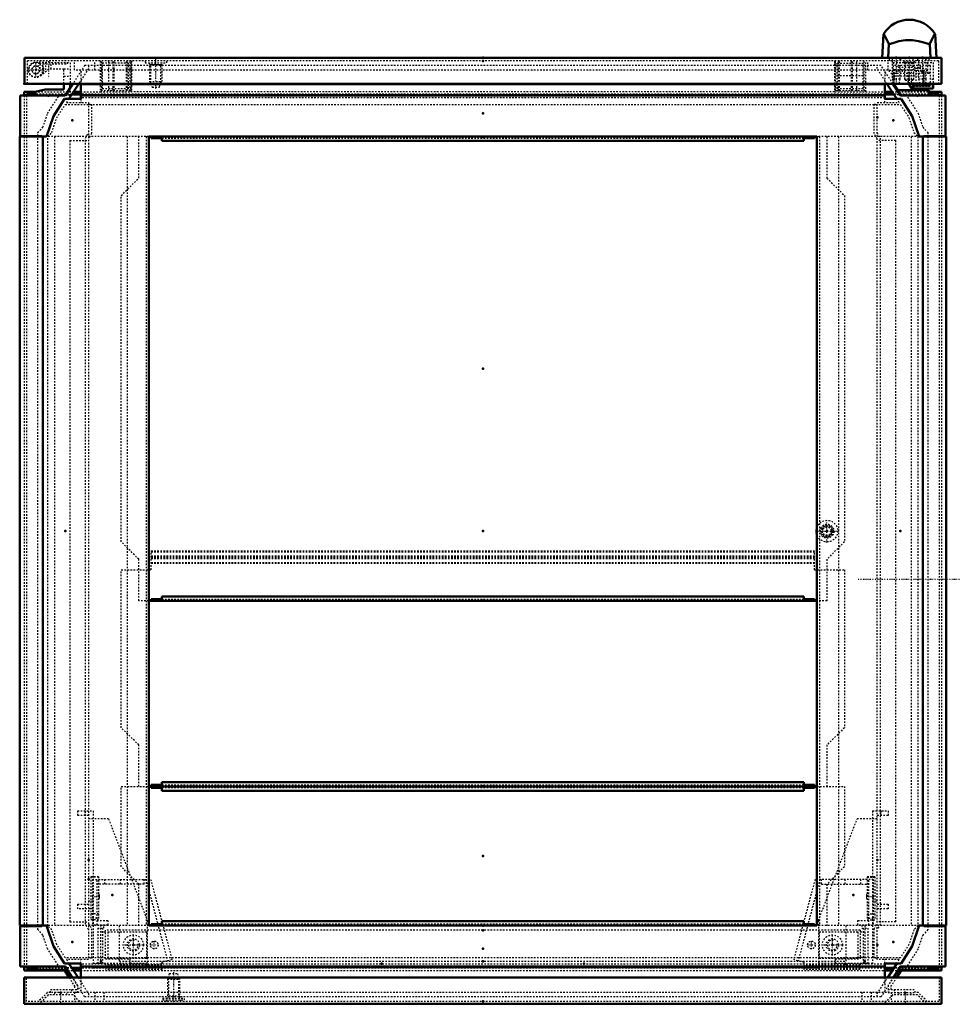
# Model space of a CAD drawing. Header units: millimetres. Extents: x -4 to 2880, y 0 to 4802.
# Tile 12 of 14: x 713 to 1321, y 4166 to 4802. Entities that reach past the tile are written whole.
import ezdxf

# ---------------------------------------------------------------- set-up
doc = ezdxf.new("R2010")
doc.units = ezdxf.units.MM
doc.linetypes.add('Center', pattern=[1.5, 0.45, -0.5, 0.05, -0.5])
doc.linetypes.add('Dashed', pattern=[2, 1, -1])
for name, color, linetype, lineweight in [('2d ConnectionPoints', 7, 'Continuous', 50), ('AM_0', 7, 'Continuous', 50), ('AM_5', 3, 'Continuous', 25), ('AM_7', 7, 'Center', 25), ('AM_9', 6, 'Dashed', 25)]:
    doc.layers.add(name, color=color, linetype=linetype, lineweight=lineweight)

# ---------------------------------------------------------------- blocks, each defined once
blk = doc.blocks.new('141_CBP060_0__Bottom_Plate_2_0_in_MCS22066R5_0L__1300')
at = {"layer": 'AM_0'}
for p, q in [((805.23, 4309.23), (1220.23, 4309.23)), ((805.23, 4306.53), (805.23, 4309.23)), ((1220.23, 4306.53), (1220.23, 4309.23)), ((798.23, 4307.53), (798.23, 4306.53)), ((798.23, 4307.53), (805.23, 4307.53)), ((1220.23, 4307.53), (1227.23, 4307.53)), ((1227.23, 4307.53), (1227.23, 4306.53))]:
    blk.add_line(p, q, dxfattribs=at)
at = {"layer": 'AM_9'}
for p, q in [((798.23, 4458.83), (1227.23, 4458.83)), ((798.23, 4446.53), (798.23, 4458.83)), ((798.23, 4458.13), (1227.23, 4458.13)), ((798.23, 4455.54), (1227.23, 4455.54)), ((1227.23, 4446.53), (1227.23, 4458.83)), ((798.23, 4455.13), (1227.23, 4455.13)), ((798.23, 4454.3), (1227.23, 4454.3)), ((798.23, 4453.88), (1227.23, 4453.88)), ((798.23, 4451.3), (1227.23, 4451.3)), ((798.23, 4450.88), (1227.23, 4450.88)), ((778.93, 4446.53), (798.23, 4446.53)), ((778.93, 4344.43), (778.93, 4446.53)), ((1227.23, 4446.53), (1246.53, 4446.53)), ((1246.53, 4446.53), (1246.53, 4344.43)), ((790.23, 4333.33), (778.93, 4344.43)), ((1246.53, 4344.43), (1235.23, 4333.33)), ((790.23, 4306.53), (790.23, 4333.33)), ((1235.23, 4333.33), (1235.23, 4306.53)), ((805.23, 4307.53), (1220.23, 4307.53))]:
    blk.add_line(p, q, dxfattribs=at)
blk = doc.blocks.new('142_CBP060_0__Bottom_Plate_1_0_in_MCS22066R5_0L__1300')
at = {"layer": 'AM_0'}
for p, q in [((796.73, 4306.53), (1228.73, 4306.53)), ((798.23, 4305.53), (798.23, 4306.53)), ((805.23, 4305.53), (798.23, 4305.53)), ((805.23, 4306.53), (805.23, 4303.73)), ((1220.23, 4303.73), (805.23, 4303.73)), ((1220.23, 4306.53), (1220.23, 4303.73)), ((1227.23, 4305.53), (1220.23, 4305.53)), ((1227.23, 4305.53), (1227.23, 4306.53)), ((798.23, 4216.53), (798.23, 4217.53)), ((798.23, 4217.53), (805.23, 4217.53)), ((1220.23, 4219.33), (805.23, 4219.33)), ((805.23, 4219.33), (805.23, 4216.53)), ((1220.23, 4219.33), (1220.23, 4216.53)), ((1220.23, 4217.53), (1227.23, 4217.53)), ((1227.23, 4216.53), (1227.23, 4217.53))]:
    blk.add_line(p, q, dxfattribs=at)
at = {"layer": 'AM_9'}
for p, q in [((778.93, 4306.53), (796.73, 4306.53)), ((778.93, 4254.63), (778.93, 4306.53)), ((1220.23, 4305.53), (805.23, 4305.53)), ((1228.73, 4306.53), (1246.53, 4306.53)), ((1246.53, 4306.53), (1246.53, 4254.63)), ((790.23, 4243.33), (778.93, 4254.63)), ((1246.53, 4254.63), (1235.23, 4243.33)), ((790.23, 4216.53), (790.23, 4243.33)), ((1235.23, 4243.33), (1235.23, 4216.53)), ((796.73, 4216.53), (794.98, 4216.53)), ((1220.23, 4217.53), (805.23, 4217.53)), ((1230.48, 4216.53), (1228.73, 4216.53))]:
    blk.add_line(p, q, dxfattribs=at)
blk = doc.blocks.new('143_CBPW600D300_0__Bottom_Plate_3_0_in_MCS22066R5_0L__1300')
at = {"layer": 'AM_0'}
for p, q in [((798.23, 4726.53), (798.23, 4725.53)), ((805.23, 4725.53), (798.23, 4725.53)), ((805.23, 4723.73), (805.23, 4726.53)), ((805.23, 4723.73), (1220.23, 4723.73)), ((1220.23, 4723.73), (1220.23, 4726.53)), ((1227.23, 4725.53), (1220.23, 4725.53)), ((1227.23, 4726.53), (1227.23, 4725.53)), ((1228.73, 4426.53), (796.73, 4426.53)), ((798.23, 4427.53), (798.23, 4426.53)), ((798.23, 4427.53), (805.23, 4427.53)), ((805.23, 4429.33), (1220.23, 4429.33)), ((805.23, 4426.53), (805.23, 4429.33)), ((1220.23, 4426.53), (1220.23, 4429.33)), ((1220.23, 4427.53), (1227.23, 4427.53)), ((1227.23, 4427.53), (1227.23, 4426.53))]:
    blk.add_line(p, q, dxfattribs=at)
at = {"layer": 'AM_9'}
for p, q in [((790.23, 4699.73), (790.23, 4726.53)), ((794.98, 4726.53), (796.73, 4726.53)), ((805.23, 4725.53), (1220.23, 4725.53)), ((1228.73, 4726.53), (1230.48, 4726.53)), ((1235.23, 4726.53), (1235.23, 4699.73)), ((778.93, 4688.43), (790.23, 4699.73)), ((1235.23, 4699.73), (1246.53, 4688.43)), ((778.93, 4464.63), (778.93, 4688.43)), ((1246.53, 4688.43), (1246.53, 4464.63)), ((790.23, 4453.33), (778.93, 4464.63)), ((1246.53, 4464.63), (1235.23, 4453.33)), ((790.23, 4426.53), (790.23, 4453.33)), ((1235.23, 4453.33), (1235.23, 4426.53)), ((796.73, 4426.53), (790.23, 4426.53)), ((805.23, 4427.53), (1220.23, 4427.53)), ((1235.23, 4426.53), (1228.73, 4426.53))]:
    blk.add_line(p, q, dxfattribs=at)
blk = doc.blocks.new('144_MPA060MPB4T_0_in_MCS22066R5_0L__1300')
at = {"layer": 'AM_5', "linetype": 'Dashed'}
blk.add_arc((1238.73, 4204.03), 3.23, 75, 15, dxfattribs=at)
at = {"layer": 'AM_7'}
for p, q in [((1260.51, 4235.43), (1265.46, 4235.43)), ((1238.73, 4197.21), (1238.73, 4210.86)), ((1222.61, 4204.03), (1227.86, 4204.03)), ((1225.23, 4201.41), (1225.23, 4206.66)), ((1231.91, 4204.03), (1245.56, 4204.03))]:
    blk.add_line(p, q, dxfattribs=at)
at = {"layer": 'AM_9'}
for p, q in [((1227.53, 4246.43), (1213.73, 4194.53)), ((1230.64, 4246.43), (1216.63, 4193.76)), ((1265.23, 4246.43), (1227.53, 4246.43)), ((1231.73, 4243.43), (1231.73, 4246.43)), ((1247.04, 4243.43), (1247.04, 4246.43)), ((1257.23, 4243.43), (1257.23, 4246.43)), ((1261.23, 4248.13), (1261.23, 4220.22)), ((1266.23, 4248.13), (1261.23, 4248.13)), ((1261.23, 4247.93), (1266.23, 4247.93)), ((1262.23, 4216.93), (1262.23, 4246.43)), ((1265.23, 4246.43), (1265.23, 4216.93)), ((1266.23, 4248.13), (1266.23, 4220.22)), ((1231.73, 4243.43), (1262.23, 4243.43)), ((1261.23, 4236.71), (1260.73, 4236.71)), ((1260.73, 4236.71), (1260.73, 4234.16)), ((1260.73, 4234.16), (1261.23, 4234.16)), ((1255.23, 4219.93), (1262.23, 4219.93)), ((1255.23, 4216.93), (1255.23, 4219.93)), ((1261.23, 4224.26), (1266.23, 4224.26)), ((1261.23, 4220.22), (1266.23, 4220.22)), ((1262.23, 4221.35), (1265.23, 4221.35)), ((1265.23, 4216.93), (1255.23, 4216.93)), ((1257.73, 4216.93), (1257.73, 4214.93)), ((1257.73, 4214.93), (1261.73, 4214.93)), ((1258.73, 4214.93), (1258.73, 4192.13)), ((1261.73, 4214.93), (1261.73, 4192.13)), ((1230.23, 4212.53), (1230.23, 4195.53)), ((1230.23, 4212.53), (1255.23, 4212.53)), ((1255.23, 4212.53), (1255.23, 4195.53)), ((1220.23, 4192.81), (1213.73, 4194.53)), ((1230.23, 4195.53), (1255.23, 4195.53)), ((1220.23, 4192.81), (1220.23, 4188.13)), ((1256.73, 4191.13), (1220.23, 4191.13)), ((1256.73, 4188.13), (1220.23, 4188.13)), ((1261.73, 4192.13), (1256.73, 4192.13)), ((1256.73, 4192.13), (1256.73, 4188.13))]:
    blk.add_line(p, q, dxfattribs=at)
for centre, radius in [((1238.73, 4204.03), 6.5), ((1238.73, 4204.03), 4), ((1225.23, 4204.03), 2.5)]:
    blk.add_circle(centre, radius, dxfattribs=at)
blk = doc.blocks.new('145_MPA060MPB3T_0_in_MCS22066R5_0L__1300')
at = {"layer": 'AM_5', "linetype": 'Dashed'}
blk.add_arc((786.73, 4204.03), 3.23, 75, 15, dxfattribs=at)
at = {"layer": 'AM_7'}
for p, q in [((760.01, 4235.43), (764.96, 4235.43)), ((786.73, 4197.21), (786.73, 4210.86)), ((779.91, 4204.03), (793.56, 4204.03)), ((797.61, 4204.03), (802.86, 4204.03)), ((800.23, 4201.41), (800.23, 4206.66))]:
    blk.add_line(p, q, dxfattribs=at)
at = {"layer": 'AM_9'}
for p, q in [((759.23, 4248.13), (759.23, 4220.22)), ((764.23, 4248.13), (759.23, 4248.13)), ((764.23, 4247.93), (759.23, 4247.93)), ((760.23, 4246.43), (797.93, 4246.43)), ((760.23, 4246.43), (760.23, 4216.93)), ((763.23, 4216.93), (763.23, 4246.43)), ((764.23, 4248.13), (764.23, 4220.22)), ((768.23, 4243.43), (768.23, 4246.43)), ((778.42, 4243.43), (778.42, 4246.43)), ((793.73, 4243.43), (793.73, 4246.43)), ((794.83, 4246.43), (808.83, 4193.76)), ((797.93, 4246.43), (811.73, 4194.53)), ((793.73, 4243.43), (763.23, 4243.43)), ((764.73, 4236.71), (764.23, 4236.71)), ((764.23, 4234.16), (764.73, 4234.16)), ((764.73, 4236.71), (764.73, 4234.16)), ((764.23, 4224.26), (759.23, 4224.26)), ((764.23, 4220.22), (759.23, 4220.22)), ((763.23, 4221.35), (760.23, 4221.35)), ((763.23, 4219.93), (770.23, 4219.93)), ((770.23, 4219.93), (770.23, 4216.93)), ((770.23, 4216.93), (760.23, 4216.93)), ((763.73, 4214.93), (767.73, 4214.93)), ((763.73, 4214.93), (763.73, 4192.13)), ((766.73, 4214.93), (766.73, 4192.13)), ((767.73, 4214.93), (767.73, 4216.93)), ((770.23, 4212.53), (770.23, 4195.53)), ((770.23, 4212.53), (795.23, 4212.53)), ((795.23, 4212.53), (795.23, 4195.53)), ((770.23, 4195.53), (795.23, 4195.53)), ((811.73, 4194.53), (805.23, 4192.81)), ((768.73, 4192.13), (763.73, 4192.13)), ((768.73, 4192.13), (768.73, 4188.13)), ((805.23, 4191.13), (768.73, 4191.13)), ((805.23, 4188.13), (768.73, 4188.13)), ((805.23, 4192.81), (805.23, 4188.13))]:
    blk.add_line(p, q, dxfattribs=at)
for centre, radius in [((786.73, 4204.03), 6.5), ((786.73, 4204.03), 4), ((800.23, 4204.03), 2.5)]:
    blk.add_circle(centre, radius, dxfattribs=at)
blk = doc.blocks.new('146_MPA060MPB2T_0_in_MCS22066R5_0L__1300')
at = {"layer": 'AM_9'}
for p, q in [((1264.73, 4290.73), (1274.73, 4290.73)), ((1264.73, 4290.73), (1264.73, 4189.03)), ((1270.03, 4290.73), (1270.03, 4287.73)), ((1274.73, 4290.73), (1274.73, 4287.73)), ((1229.73, 4219.78), (1254.73, 4285.53)), ((1267.73, 4285.53), (1254.73, 4285.53)), ((1274.73, 4287.73), (1267.73, 4287.73)), ((1264.73, 4232.53), (1267.73, 4232.53)), ((1274.73, 4227.33), (1264.73, 4227.33)), ((1267.73, 4230.33), (1274.73, 4230.33)), ((1274.73, 4230.33), (1274.73, 4227.33)), ((1229.73, 4219.78), (1229.73, 4189.03)), ((1240.73, 4192.03), (1229.73, 4192.03)), ((1264.73, 4189.03), (1229.73, 4189.03)), ((1264.73, 4192.03), (1259.73, 4192.03))]:
    blk.add_line(p, q, dxfattribs=at)
blk = doc.blocks.new('147_MP2206_0__P1_0_in_MCS22066R5_0L__1300')
at = {"layer": 'AM_9'}
for p, q in [((765.73, 4192.03), (765.73, 4216.53)), ((1256.73, 4213.53), (768.73, 4213.53)), ((768.73, 4195.03), (768.73, 4213.53)), ((777.73, 4193.53), (777.73, 4216.53)), ((1247.73, 4193.53), (1247.73, 4216.53)), ((1256.73, 4213.53), (1256.73, 4195.03)), ((1259.73, 4216.53), (1259.73, 4192.03)), ((765.73, 4212.53), (768.73, 4212.53)), ((1256.73, 4212.53), (1259.73, 4212.53)), ((765.73, 4196.03), (768.73, 4196.03)), ((768.73, 4195.03), (784.73, 4195.03)), ((784.73, 4192.03), (784.73, 4195.03)), ((1240.73, 4192.03), (1240.73, 4195.03)), ((1240.73, 4195.03), (1256.73, 4195.03)), ((1259.73, 4196.03), (1256.73, 4196.03)), ((784.73, 4192.03), (765.73, 4192.03)), ((777.73, 4193.53), (1247.73, 4193.53)), ((1259.73, 4192.03), (1240.73, 4192.03))]:
    blk.add_line(p, q, dxfattribs=at)
blk = doc.blocks.new('148_MPA060MPB1T_0_in_MCS22066R5_0L__1300')
at = {"layer": 'AM_9'}
for p, q in [((750.73, 4290.73), (760.73, 4290.73)), ((750.73, 4287.73), (750.73, 4290.73)), ((755.43, 4290.73), (755.43, 4287.73)), ((760.73, 4290.73), (760.73, 4189.03)), ((757.73, 4287.73), (750.73, 4287.73)), ((770.73, 4285.53), (757.73, 4285.53)), ((770.73, 4285.53), (795.73, 4219.78)), ((757.73, 4232.53), (760.73, 4232.53)), ((750.73, 4230.33), (757.73, 4230.33)), ((750.73, 4227.33), (750.73, 4230.33)), ((760.73, 4227.33), (750.73, 4227.33)), ((795.73, 4219.78), (795.73, 4189.03)), ((765.73, 4192.03), (760.73, 4192.03)), ((795.73, 4189.03), (760.73, 4189.03)), ((795.73, 4192.03), (784.73, 4192.03))]:
    blk.add_line(p, q, dxfattribs=at)
blk = doc.blocks.new('149_CCR066R5_0__Roof_plate_0_in_MCS22066R5_0L__1300')
at = {"layer": 'AM_0'}
for p, q in [((716.23, 4755.53), (723.26, 4755.53)), ((716.23, 4755.53), (716.23, 4753.03)), ((748.04, 4755.53), (752.73, 4755.53)), ((1272.73, 4755.53), (1277.42, 4755.53)), ((1281.24, 4755.53), (1281.58, 4755.53)), ((1301.2, 4755.53), (1309.23, 4755.53)), ((1309.23, 4755.53), (1309.23, 4753.03)), ((717.73, 4754.03), (717.73, 4753.03)), ((723.26, 4754.03), (717.73, 4754.03)), ((746.91, 4753.78), (752.73, 4753.78)), ((752.73, 4754.03), (747.07, 4754.03)), ((1278.4, 4754.03), (1272.73, 4754.03)), ((1272.73, 4753.78), (1278.56, 4753.78)), ((1282.55, 4754.03), (1282.21, 4754.03)), ((1282.37, 4753.78), (1282.72, 4753.78)), ((1307.73, 4754.03), (1301.2, 4754.03)), ((1307.73, 4754.03), (1307.73, 4753.03)), ((716.23, 4726.83), (716.23, 4726.53)), ((717.73, 4726.83), (717.73, 4726.53)), ((724.98, 4726.53), (724.98, 4726.83)), ((1300.48, 4726.83), (1300.48, 4726.53)), ((1307.73, 4726.83), (1307.73, 4726.53)), ((1309.23, 4726.83), (1309.23, 4726.53)), ((716.23, 4216.53), (716.23, 4216.23)), ((717.73, 4216.53), (717.73, 4216.23)), ((724.98, 4216.23), (724.98, 4216.53)), ((1300.48, 4216.53), (1300.48, 4216.23)), ((1307.73, 4216.53), (1307.73, 4216.23)), ((1309.23, 4216.53), (1309.23, 4216.23)), ((716.23, 4190.03), (716.23, 4187.53)), ((717.73, 4190.03), (717.73, 4189.03)), ((724.73, 4189.03), (717.73, 4189.03)), ((752.73, 4189.28), (746.91, 4189.28)), ((752.73, 4189.03), (747.07, 4189.03)), ((1278.56, 4189.28), (1272.73, 4189.28)), ((1278.4, 4189.03), (1272.73, 4189.03)), ((1307.73, 4189.03), (1300.73, 4189.03)), ((1307.73, 4190.03), (1307.73, 4189.03)), ((1309.23, 4190.03), (1309.23, 4187.53)), ((716.23, 4187.53), (742.34, 4187.53)), ((748.04, 4187.53), (752.73, 4187.53)), ((1272.73, 4187.53), (1277.42, 4187.53)), ((1283.13, 4187.53), (1309.23, 4187.53))]:
    blk.add_line(p, q, dxfattribs=at)
at = {"layer": 'AM_5', "linetype": 'Dashed'}
blk.add_arc((1235.23, 4471.53), 3.23, 75, 15, dxfattribs=at)
at = {"layer": 'AM_7'}
for p, q in [((1235.23, 4464.18), (1235.23, 4478.88)), ((1227.88, 4471.53), (1242.58, 4471.53))]:
    blk.add_line(p, q, dxfattribs=at)
at = {"layer": 'AM_9'}
for p, q in [((723.26, 4755.53), (748.04, 4755.53)), ((752.73, 4755.53), (765.28, 4755.53)), ((785.28, 4755.53), (785.53, 4755.53)), ((1240.03, 4755.53), (1240.28, 4755.53)), ((1260.28, 4755.53), (1272.73, 4755.53)), ((1277.42, 4755.53), (1281.24, 4755.53)), ((1281.58, 4755.53), (1301.2, 4755.53)), ((716.23, 4753.03), (716.23, 4726.83)), ((717.73, 4753.03), (717.73, 4726.83)), ((747.07, 4754.03), (723.26, 4754.03)), ((731.28, 4741.55), (739.12, 4753.78)), ((739.12, 4753.78), (746.91, 4753.78)), ((1272.73, 4754.03), (752.73, 4754.03)), ((752.73, 4753.78), (1272.73, 4753.78)), ((1282.21, 4754.03), (1278.4, 4754.03)), ((1278.56, 4753.78), (1282.37, 4753.78)), ((1301.2, 4754.03), (1282.55, 4754.03)), ((1282.72, 4753.78), (1286.34, 4753.78)), ((1286.34, 4753.78), (1294.19, 4741.55)), ((1307.73, 4753.03), (1307.73, 4726.83)), ((1309.23, 4753.03), (1309.23, 4726.83)), ((737.18, 4738.72), (742.68, 4747.28)), ((742.68, 4747.28), (1282.79, 4747.28)), ((1282.79, 4747.28), (1288.29, 4738.72)), ((728.26, 4732.61), (731.28, 4741.55)), ((733.97, 4729.19), (737.18, 4738.72)), ((1288.29, 4738.72), (1291.49, 4729.19)), ((1294.19, 4741.55), (1297.2, 4732.61)), ((724.98, 4729.12), (728.26, 4732.61)), ((724.98, 4726.83), (724.98, 4729.12)), ((731.48, 4726.54), (733.97, 4729.19)), ((1291.49, 4729.19), (1293.98, 4726.54)), ((1297.2, 4732.61), (1300.48, 4729.12)), ((1300.48, 4729.12), (1300.48, 4726.83)), ((716.23, 4726.53), (716.23, 4216.53)), ((717.73, 4726.53), (717.73, 4216.53)), ((724.98, 4216.53), (724.98, 4726.53)), ((731.48, 4216.53), (731.48, 4726.54)), ((1293.98, 4726.54), (1293.98, 4216.53)), ((1300.48, 4726.53), (1300.48, 4216.53)), ((1307.73, 4726.53), (1307.73, 4216.53)), ((1309.23, 4726.53), (1309.23, 4216.53)), ((716.23, 4216.23), (716.23, 4190.03)), ((717.73, 4216.23), (717.73, 4190.03)), ((724.98, 4213.95), (724.98, 4216.23)), ((728.26, 4210.46), (724.98, 4213.95)), ((733.97, 4213.88), (731.48, 4216.53)), ((737.18, 4204.35), (733.97, 4213.88)), ((1291.49, 4213.88), (1288.29, 4204.35)), ((1293.98, 4216.53), (1291.49, 4213.88)), ((1300.48, 4213.95), (1297.2, 4210.46)), ((1300.48, 4216.23), (1300.48, 4213.95)), ((1307.73, 4216.23), (1307.73, 4190.03)), ((1309.23, 4216.23), (1309.23, 4190.03)), ((731.28, 4201.52), (728.26, 4210.46)), ((1297.2, 4210.46), (1294.19, 4201.52)), ((739.12, 4189.28), (731.28, 4201.52)), ((742.68, 4195.78), (737.18, 4204.35)), ((1288.29, 4204.35), (1282.79, 4195.78)), ((1294.19, 4201.52), (1286.34, 4189.28)), ((1282.79, 4195.78), (742.68, 4195.78)), ((747.07, 4189.03), (724.73, 4189.03)), ((746.91, 4189.28), (739.12, 4189.28)), ((1272.73, 4189.28), (752.73, 4189.28)), ((760.73, 4189.03), (752.73, 4189.03)), ((1229.73, 4189.03), (795.73, 4189.03)), ((1272.73, 4189.03), (1264.73, 4189.03)), ((1300.73, 4189.03), (1278.4, 4189.03)), ((1286.34, 4189.28), (1278.56, 4189.28)), ((742.34, 4187.53), (748.04, 4187.53)), ((752.73, 4187.53), (1272.73, 4187.53)), ((1277.42, 4187.53), (1283.13, 4187.53))]:
    blk.add_line(p, q, dxfattribs=at)
for radius in [7, 4.5, 4, 3.5, 2.75]:
    blk.add_circle((1235.23, 4471.53), radius, dxfattribs=at)
blk = doc.blocks.new('150_LSSD2200_0__Espagnolette_Top_0_in_MCS22066R5_0L__1300')
at = {"layer": 'AM_0'}
for p, q in [((1290.98, 4760.73), (1290.98, 4757.63)), ((1301.98, 4760.73), (1301.98, 4759.51)), ((1303.98, 4760.73), (1303.98, 4757.63)), ((1301.98, 4759.51), (1290.98, 4759.51)), ((1290.98, 4757.63), (1303.98, 4757.63))]:
    blk.add_line(p, q, dxfattribs=at)
at = {"layer": 'AM_9'}
for p, q in [((1277.98, 4774.48), (1303.98, 4774.48)), ((1277.98, 4774.48), (1277.98, 4767.43)), ((1300.48, 4767.43), (1300.48, 4774.48)), ((1303.98, 4774.48), (1303.98, 4760.73)), ((1275.48, 4769.43), (1275.48, 4767.43)), ((1275.48, 4769.43), (1301.48, 4769.43)), ((1301.48, 4767.43), (1275.48, 4767.43)), ((1301.98, 4772.48), (1277.98, 4772.48)), ((1279.98, 4769.43), (1279.98, 4767.43)), ((1281.56, 4771.48), (1280.56, 4772.48)), ((1280.98, 4769.43), (1280.98, 4767.43)), ((1281.56, 4771.48), (1295.39, 4771.48)), ((1283.98, 4769.43), (1283.98, 4767.43)), ((1292.98, 4769.43), (1292.98, 4767.43)), ((1295.39, 4771.48), (1296.39, 4772.48)), ((1295.98, 4769.43), (1295.98, 4767.43)), ((1296.98, 4769.43), (1296.98, 4767.43)), ((1301.48, 4767.43), (1301.48, 4769.43)), ((1301.98, 4772.48), (1301.98, 4760.73)), ((1290.98, 4761.28), (1290.98, 4760.73)), ((1290.98, 4761.28), (1301.98, 4761.28)), ((1303.98, 4763.48), (1301.98, 4763.48)), ((1290.98, 4759.62), (1301.98, 4759.62)), ((1290.98, 4759.22), (1303.98, 4759.22))]:
    blk.add_line(p, q, dxfattribs=at)
blk = doc.blocks.new('151_LSSDXXXX_0__Lock_0_in_MCS22066R5_0L__1300')
at = {"layer": 'AM_0'}
for p, q in [((1271.78, 4792.78), (1270.98, 4777.53)), ((1305.98, 4777.53), (1305.18, 4792.78)), ((1275.24, 4786.49), (1274.78, 4777.53)), ((1301.71, 4786.49), (1302.18, 4777.53))]:
    blk.add_line(p, q, dxfattribs=at)
for points in [[(1271.78, 4792.79), (1271.95, 4792.56), (1272.6, 4791.58), (1273.7, 4789.63), (1275.24, 4786.49)], [(1301.71, 4786.49), (1303.08, 4789.31), (1304.12, 4791.2), (1304.87, 4792.4), (1305.17, 4792.82), (1305.18, 4792.79)], [(1275.24, 4786.49), (1276.36, 4786.58), (1278.45, 4787.25), (1281.74, 4788.16), (1286.11, 4788.82), (1290.52, 4788.84), (1294.49, 4788.32), (1297.96, 4787.43), (1300.63, 4786.57), (1301.71, 4786.49)]]:
    blk.add_lwpolyline(points, dxfattribs=at)
blk.add_arc((1288.48, 4782.53), 19.6, 31.58731, 148.41244, dxfattribs=at)
at = {"layer": 'AM_7'}
for p, q in [((1279.98, 4778.36), (1279.98, 4760.1)), ((1296.98, 4778.36), (1296.98, 4760.1)), ((1255.48, 4440.5), (1321.48, 4440.5))]:
    blk.add_line(p, q, dxfattribs=at)
at = {"layer": 'AM_9'}
for p, q in [((1277.48, 4777.53), (1277.48, 4763.77)), ((1282.48, 4763.77), (1282.48, 4777.53)), ((1294.48, 4777.53), (1294.48, 4763.77)), ((1299.48, 4763.77), (1299.48, 4777.53)), ((1277.48, 4763.77), (1277.98, 4760.93)), ((1282.48, 4763.77), (1277.48, 4763.77)), ((1281.98, 4760.93), (1277.98, 4760.93)), ((1281.98, 4760.93), (1282.48, 4763.77)), ((1299.48, 4763.77), (1294.48, 4763.77)), ((1294.48, 4763.77), (1294.98, 4760.93)), ((1298.98, 4760.93), (1294.98, 4760.93)), ((1298.98, 4760.93), (1299.48, 4763.77))]:
    blk.add_line(p, q, dxfattribs=at)
blk = doc.blocks.new('152_DN2206R5_0__Plain_door_0_in_MCS22066R5_0L__1300')
at = {"layer": 'AM_0'}
for p, q in [((716.28, 4777.53), (716.28, 4760.73)), ((1309.28, 4777.53), (716.28, 4777.53)), ((1309.28, 4760.73), (1309.28, 4777.53)), ((716.28, 4760.73), (1309.28, 4760.73))]:
    blk.add_line(p, q, dxfattribs=at)
at = {"layer": 'AM_5', "linetype": 'Dashed'}
for p, q in [((1285.48, 4774.03), (1291.48, 4774.03)), ((1286.09, 4771.48), (1286.09, 4774.03)), ((1290.86, 4771.48), (1290.86, 4774.03)), ((798.04, 4761.33), (798.04, 4772.53)), ((804.51, 4761.33), (804.51, 4772.53))]:
    blk.add_line(p, q, dxfattribs=at)
at = {"layer": 'AM_5'}
for p, q in [((805.28, 4773.03), (797.28, 4773.03)), ((797.28, 4773.03), (798.04, 4773.03)), ((798.04, 4772.53), (798.04, 4773.03)), ((804.51, 4772.53), (804.51, 4773.03)), ((805.28, 4773.03), (804.51, 4773.03))]:
    blk.add_line(p, q, dxfattribs=at)
at = {"layer": 'AM_7'}
for p, q in [((723.68, 4764.96), (723.68, 4774.51)), ((801.28, 4757.64), (801.28, 4777.33)), ((1288.48, 4777.63), (1288.48, 4762.4)), ((718.9, 4769.73), (728.45, 4769.73))]:
    blk.add_line(p, q, dxfattribs=at)
at = {"layer": 'AM_9'}
for p, q in [((1307.28, 4775.53), (718.28, 4775.53)), ((718.28, 4760.73), (718.28, 4775.53)), ((725.1, 4771.85), (726.21, 4773.51)), ((726.23, 4775.53), (726.23, 4769.73)), ((728.23, 4773.53), (744.18, 4773.53)), ((728.23, 4769.73), (728.23, 4773.53)), ((744.18, 4773.53), (744.18, 4775.53)), ((748.78, 4769.53), (748.78, 4775.53)), ((761.78, 4769.53), (761.78, 4775.53)), ((765.28, 4775.53), (765.28, 4755.53)), ((766.28, 4756.13), (766.28, 4775.53)), ((766.88, 4757.43), (766.88, 4774.08)), ((783.68, 4774.08), (766.88, 4774.08)), ((770.98, 4756.13), (770.98, 4775.53)), ((773.78, 4756.13), (773.78, 4775.53)), ((774.35, 4756.13), (774.35, 4775.53)), ((782.2, 4756.13), (782.2, 4775.53)), ((782.78, 4756.13), (782.78, 4775.53)), ((783.68, 4757.43), (783.68, 4774.08)), ((784.78, 4756.13), (784.78, 4775.53)), ((785.53, 4774.08), (784.78, 4774.08)), ((785.28, 4755.53), (785.28, 4775.53)), ((785.53, 4775.53), (785.53, 4755.53)), ((794.28, 4775.53), (794.28, 4774.33)), ((794.28, 4774.33), (808.28, 4774.33)), ((797.28, 4774.33), (797.28, 4762.1)), ((805.28, 4762.1), (805.28, 4774.33)), ((808.28, 4774.33), (808.28, 4775.53)), ((1240.03, 4775.53), (1240.03, 4755.53)), ((1240.78, 4774.08), (1240.03, 4774.08)), ((1240.28, 4775.53), (1240.28, 4755.53)), ((1240.78, 4756.13), (1240.78, 4775.53)), ((1241.88, 4774.08), (1258.68, 4774.08)), ((1241.88, 4757.43), (1241.88, 4774.08)), ((1242.78, 4756.13), (1242.78, 4775.53)), ((1243.35, 4756.13), (1243.35, 4775.53)), ((1251.2, 4756.13), (1251.2, 4775.53)), ((1251.78, 4756.13), (1251.78, 4775.53)), ((1254.58, 4756.13), (1254.58, 4775.53)), ((1258.68, 4757.43), (1258.68, 4774.08)), ((1259.28, 4756.13), (1259.28, 4775.53)), ((1260.28, 4755.53), (1260.28, 4775.53)), ((1261.78, 4769.53), (1261.78, 4775.53)), ((1274.78, 4769.53), (1274.78, 4775.53)), ((1275.73, 4775.53), (1275.73, 4777.53)), ((1277.73, 4775.53), (1277.73, 4777.53)), ((1282.98, 4775.53), (1282.98, 4777.53)), ((1284.98, 4775.53), (1284.98, 4774.83)), ((1284.98, 4774.83), (1291.98, 4774.83)), ((1285.48, 4774.83), (1285.48, 4763.65)), ((1285.88, 4777.53), (1285.88, 4775.53)), ((1291.08, 4775.53), (1291.08, 4777.53)), ((1291.48, 4763.65), (1291.48, 4774.83)), ((1291.98, 4774.83), (1291.98, 4775.53)), ((1293.98, 4775.53), (1293.98, 4777.53)), ((1299.23, 4775.53), (1299.23, 4777.53)), ((1301.23, 4775.53), (1301.23, 4777.53)), ((1307.28, 4775.53), (1307.28, 4760.73)), ((1274.78, 4769.53), (748.78, 4769.53)), ((797.28, 4762.1), (798.22, 4761.15)), ((797.28, 4762.1), (805.28, 4762.1)), ((798.22, 4761.15), (798.93, 4758.53)), ((798.22, 4761.15), (804.33, 4761.15)), ((803.63, 4758.53), (804.33, 4761.15)), ((804.33, 4761.15), (805.28, 4762.1)), ((1258.68, 4765.83), (1241.88, 4765.83)), ((1285.48, 4763.65), (1286.09, 4763.03)), ((1285.48, 4763.65), (1291.48, 4763.65)), ((1286.09, 4763.03), (1287.83, 4763.03)), ((1287.9, 4763.03), (1290.86, 4763.03)), ((1290.86, 4763.03), (1291.48, 4763.65)), ((784.78, 4756.13), (765.28, 4756.13)), ((765.28, 4755.53), (785.28, 4755.53)), ((783.68, 4757.43), (766.88, 4757.43)), ((785.53, 4757.43), (784.78, 4757.43)), ((1240.03, 4755.53), (785.53, 4755.53)), ((798.93, 4758.53), (803.63, 4758.53)), ((1240.78, 4757.43), (1240.03, 4757.43)), ((1240.28, 4755.53), (1260.28, 4755.53)), ((1260.28, 4756.13), (1240.78, 4756.13)), ((1258.68, 4757.43), (1241.88, 4757.43))]:
    blk.add_line(p, q, dxfattribs=at)
for radius in [4.55, 2.55]:
    blk.add_arc((723.68, 4769.73), radius, 56.14, 360, dxfattribs=at)
blk = doc.blocks.new('153_DNMK02_0__Hinge_Left_0_in_MCS22066R5_0L__1300')
at = {"layer": 'AM_0'}
for p, q in [((741.86, 4757.03), (741.86, 4760.73)), ((745.86, 4760.73), (745.86, 4758.05)), ((723.26, 4755.53), (729.66, 4757.03)), ((723.26, 4753.03), (723.26, 4755.53)), ((729.66, 4757.03), (741.86, 4757.03))]:
    blk.add_line(p, q, dxfattribs=at)
at = {"layer": 'AM_7'}
blk.add_line((731.76, 4775.23), (731.76, 4764.23), dxfattribs=at)
at = {"layer": 'AM_9'}
for p, q in [((723.76, 4774.73), (745.86, 4774.35)), ((728.44, 4767.2), (728.44, 4774.65)), ((729.84, 4774.63), (729.84, 4768.38)), ((733.68, 4770.23), (733.68, 4774.56)), ((745.86, 4774.35), (745.86, 4760.73)), ((732.05, 4770.23), (726.89, 4765.9)), ((741.86, 4770.23), (732.05, 4770.23)), ((741.86, 4760.73), (741.86, 4770.37)), ((741.86, 4770.37), (745.86, 4770.37)), ((741.86, 4765.73), (745.86, 4765.73)), ((745.86, 4758.05), (745.86, 4753.03)), ((745.86, 4753.03), (742.61, 4753.03))]:
    blk.add_line(p, q, dxfattribs=at)
for radius in [5, 2.5]:
    blk.add_circle((723.68, 4769.73), radius, dxfattribs=at)
blk = doc.blocks.new('154_DNMK01_0__Rod_catches_0_in_MCS22066R5_0L__1300')
at = {"layer": 'AM_0'}
for p, q in [((1278.2, 4760.73), (1283.2, 4753.03)), ((1290.7, 4756.53), (1288.18, 4760.73)), ((1280.93, 4756.53), (1301.2, 4756.53)), ((1301.2, 4756.53), (1301.2, 4753.03))]:
    blk.add_line(p, q, dxfattribs=at)
at = {"layer": 'AM_7'}
blk.add_line((1299.2, 4765.53), (1277.2, 4765.53), dxfattribs=at)
at = {"layer": 'AM_9'}
for p, q in [((1278.2, 4763.03), (1278.2, 4768.03)), ((1278.7, 4768.03), (1278.2, 4768.03)), ((1278.8, 4770.03), (1278.66, 4761.78)), ((1278.7, 4764.3), (1278.7, 4768.03)), ((1278.76, 4767.53), (1278.7, 4767.53)), ((1278.8, 4770.03), (1287.7, 4770.03)), ((1287.86, 4761.28), (1287.7, 4770.03)), ((1287.9, 4768.03), (1287.74, 4768.03)), ((1287.9, 4761.53), (1287.9, 4769.53)), ((1289.9, 4769.53), (1287.9, 4769.53)), ((1292.9, 4770.53), (1289.9, 4769.53)), ((1289.9, 4761.53), (1289.9, 4769.53)), ((1292.9, 4760.53), (1292.9, 4770.53)), ((1297.9, 4770.53), (1292.9, 4770.53)), ((1297.9, 4760.53), (1297.9, 4770.53)), ((1298.2, 4769.23), (1297.9, 4769.23)), ((1298.2, 4761.83), (1298.2, 4769.23)), ((1277.52, 4761.78), (1278.2, 4760.73)), ((1278.66, 4761.78), (1277.52, 4761.78)), ((1278.2, 4763.03), (1278.68, 4763.03)), ((1278.73, 4765.85), (1287.78, 4765.85)), ((1287.83, 4763.03), (1287.9, 4763.03)), ((1288.18, 4760.73), (1287.86, 4761.28)), ((1287.9, 4761.53), (1289.9, 4761.53)), ((1289.9, 4761.53), (1292.9, 4760.53)), ((1297.9, 4761.83), (1298.2, 4761.83)), ((1292.9, 4760.53), (1297.9, 4760.53))]:
    blk.add_line(p, q, dxfattribs=at)
blk = doc.blocks.new('155_CMB_600_0__Middle_Profile_1_0_in_MCS22066R5_0L__1300')
at = {"layer": 'AM_9'}
for p, q in [((757.73, 4747.53), (759.73, 4747.53)), ((759.73, 4747.53), (759.73, 4728.53)), ((755.73, 4725.61), (757.73, 4729.07)), ((745.73, 4724.03), (745.73, 4219.03)), ((745.73, 4724.03), (757.73, 4724.03)), ((755.73, 4217.46), (755.73, 4725.61)), ((759.73, 4728.53), (757.73, 4725.07)), ((745.73, 4219.03), (757.73, 4219.03)), ((757.73, 4214), (755.73, 4217.46)), ((757.73, 4218), (759.73, 4214.53)), ((759.73, 4214.53), (759.73, 4195.53)), ((759.73, 4195.53), (757.73, 4195.53))]:
    blk.add_line(p, q, dxfattribs=at)
blk = doc.blocks.new('156_CMB_600_0__Middle_Profile_2_0_in_MCS22066R5_0L__1300')
at = {"layer": 'AM_9'}
for p, q in [((1265.73, 4747.53), (1267.73, 4747.53)), ((1265.73, 4728.53), (1265.73, 4747.53)), ((1267.73, 4729.07), (1269.73, 4725.61)), ((1267.73, 4725.07), (1265.73, 4728.53)), ((1279.73, 4724.03), (1267.73, 4724.03)), ((1269.73, 4725.61), (1269.73, 4217.46)), ((1279.73, 4219.03), (1279.73, 4724.03)), ((1265.73, 4214.53), (1267.73, 4218)), ((1265.73, 4195.53), (1265.73, 4214.53)), ((1279.73, 4219.03), (1267.73, 4219.03)), ((1269.73, 4217.46), (1267.73, 4214)), ((1267.73, 4195.53), (1265.73, 4195.53))]:
    blk.add_line(p, q, dxfattribs=at)
blk = doc.blocks.new('157_CRP2206R5_0__Rear_Panel_0_in_MCS22066R5_0L__1300')
at = {"layer": 'AM_0'}
for p, q in [((716.23, 4166.03), (716.23, 4183.03)), ((716.23, 4183.03), (1309.23, 4183.03)), ((1309.23, 4183.03), (1309.23, 4166.03)), ((1309.23, 4166.03), (716.23, 4166.03))]:
    blk.add_line(p, q, dxfattribs=at)
at = {"layer": 'AM_5', "linetype": 'Dashed'}
for p, q in [((809.5, 4182.73), (809.5, 4171.03)), ((815.97, 4182.73), (815.97, 4171.03)), ((816.73, 4171.03), (808.73, 4171.03))]:
    blk.add_line(p, q, dxfattribs=at)
at = {"layer": 'AM_7'}
for p, q in [((812.73, 4186.43), (812.73, 4166.63)), ((739.73, 4173.59), (739.73, 4165.67)), ((1285.73, 4173.59), (1285.73, 4165.67))]:
    blk.add_line(p, q, dxfattribs=at)
at = {"layer": 'AM_9'}
for p, q in [((717.73, 4167.53), (717.73, 4183.03)), ((809.23, 4182.47), (808.73, 4181.97)), ((808.73, 4181.97), (808.73, 4169.73)), ((808.73, 4181.97), (816.73, 4181.97)), ((809.98, 4185.53), (809.23, 4182.47)), ((809.23, 4182.47), (816.23, 4182.47)), ((809.98, 4185.53), (815.48, 4185.53)), ((816.23, 4182.47), (815.48, 4185.53)), ((816.73, 4181.97), (816.23, 4182.47)), ((816.73, 4169.73), (816.73, 4181.97)), ((1307.73, 4183.03), (1307.73, 4167.53)), ((731.08, 4173.23), (725.38, 4167.53)), ((731.7, 4171.73), (726, 4166.03)), ((733.13, 4173.23), (731.08, 4173.23)), ((747.76, 4171.73), (731.7, 4171.73)), ((735.73, 4173.23), (735.73, 4171.73)), ((743.73, 4171.73), (743.73, 4173.23)), ((753.46, 4166.03), (747.76, 4171.73)), ((748.73, 4172.88), (748.38, 4173.23)), ((748.73, 4173.53), (748.73, 4167.53)), ((748.73, 4173.53), (1276.73, 4173.53)), ((761.73, 4173.53), (761.73, 4167.53)), ((767.73, 4173.53), (767.73, 4167.53)), ((805.73, 4169.73), (805.73, 4168.53)), ((805.73, 4169.73), (819.73, 4169.73)), ((819.73, 4168.53), (819.73, 4169.73)), ((1257.73, 4173.53), (1257.73, 4167.53)), ((1263.73, 4173.53), (1263.73, 4167.53)), ((1277.7, 4171.73), (1272, 4166.03)), ((1276.73, 4173.53), (1276.73, 4167.53)), ((1277.08, 4173.23), (1276.73, 4172.88)), ((1293.76, 4171.73), (1277.7, 4171.73)), ((1281.73, 4173.23), (1281.73, 4171.73)), ((1289.73, 4171.73), (1289.73, 4173.23)), ((1294.38, 4173.23), (1292.33, 4173.23)), ((1299.46, 4166.03), (1293.76, 4171.73)), ((1300.08, 4167.53), (1294.38, 4173.23)), ((1307.73, 4167.53), (717.73, 4167.53)), ((805.73, 4168.53), (819.73, 4168.53)), ((808.23, 4168.53), (808.23, 4167.53)), ((817.23, 4167.53), (817.23, 4168.53))]:
    blk.add_line(p, q, dxfattribs=at)
blk = doc.blocks.new('158_CRPK060RPMK1T_0_in_MCS22066R5_0L__1300')
at = {"layer": 'AM_0'}
for p, q in [((1280.32, 4183.03), (1283.44, 4188.03)), ((1281.56, 4188.03), (1300.73, 4188.03)), ((1300.73, 4190.03), (1300.73, 4188.03))]:
    blk.add_line(p, q, dxfattribs=at)
at = {"layer": 'AM_9'}
for p, q in [((1282.33, 4190.03), (1274.73, 4177.87)), ((1281.08, 4188.03), (1281.56, 4188.03)), ((1282.86, 4190.03), (1282.33, 4190.03)), ((1276.73, 4177.3), (1280.32, 4183.03)), ((1274.73, 4177.87), (1274.73, 4173.23)), ((1274.73, 4175.23), (1292.33, 4175.23)), ((1276.73, 4175.23), (1276.73, 4177.3)), ((1278.73, 4175.23), (1278.73, 4173.23)), ((1292.33, 4173.23), (1292.33, 4175.23)), ((1274.73, 4173.23), (1292.33, 4173.23))]:
    blk.add_line(p, q, dxfattribs=at)
blk = doc.blocks.new('159_CRPK060RPMK2T_0_in_MCS22066R5_0L__1300')
at = {"layer": 'AM_0'}
for p, q in [((724.73, 4190.03), (724.73, 4188.03)), ((724.73, 4188.03), (743.91, 4188.03)), ((742.02, 4188.03), (745.15, 4183.03))]:
    blk.add_line(p, q, dxfattribs=at)
at = {"layer": 'AM_9'}
for p, q in [((743.13, 4190.03), (742.61, 4190.03)), ((750.73, 4177.87), (743.13, 4190.03)), ((744.38, 4188.03), (743.91, 4188.03)), ((745.15, 4183.03), (748.73, 4177.3)), ((733.13, 4175.23), (750.73, 4175.23)), ((733.13, 4173.23), (733.13, 4175.23)), ((746.73, 4175.23), (746.73, 4173.23)), ((748.73, 4177.3), (748.73, 4175.23)), ((750.73, 4173.23), (750.73, 4177.87)), ((750.73, 4173.23), (733.13, 4173.23))]:
    blk.add_line(p, q, dxfattribs=at)
blk = doc.blocks.new('160_MCS22066R5_Frame_0_in_MCS22066R5_0L__1300')
at = {"layer": 'AM_0'}
for p, q in [((742.61, 4753.03), (747.6, 4760.73)), ((751.41, 4760.73), (745.06, 4750.93)), ((752.73, 4760.73), (752.73, 4750.93)), ((1272.73, 4760.73), (1272.73, 4750.93)), ((1280.41, 4750.93), (1274.05, 4760.73)), ((1277.87, 4760.73), (1282.86, 4753.03)), ((1272.73, 4760.56), (752.73, 4760.56)), ((713.53, 4753.03), (742.61, 4753.03)), ((713.53, 4726.83), (713.53, 4753.03)), ((735.18, 4739.8), (742.18, 4750.93)), ((742.18, 4750.93), (752.73, 4750.93)), ((1272.73, 4753.03), (752.73, 4753.03)), ((1272.73, 4750.93), (1283.28, 4750.93)), ((1282.86, 4753.03), (1311.93, 4753.03)), ((1283.28, 4750.93), (1290.28, 4739.8)), ((1311.93, 4753.03), (1311.93, 4726.83)), ((730.57, 4726.53), (735.18, 4739.8)), ((1290.28, 4739.8), (1294.89, 4726.53)), ((713.23, 4726.53), (730.57, 4726.53)), ((713.23, 4726.53), (713.23, 4216.53)), ((727.47, 4726.83), (713.53, 4726.83)), ((727.47, 4726.53), (727.47, 4726.83)), ((728.23, 4726.53), (728.23, 4216.53)), ((796.73, 4726.53), (796.73, 4216.53)), ((1228.73, 4726.53), (796.73, 4726.53)), ((1228.73, 4726.53), (1228.73, 4216.53)), ((1294.89, 4726.53), (1312.23, 4726.53)), ((1297.23, 4726.53), (1297.23, 4216.53)), ((1297.99, 4726.83), (1297.99, 4726.53)), ((1311.93, 4726.83), (1297.99, 4726.83)), ((1312.23, 4726.53), (1312.23, 4216.53)), ((713.23, 4216.53), (730.57, 4216.53)), ((713.53, 4190.03), (713.53, 4216.23)), ((713.53, 4216.23), (727.47, 4216.23)), ((727.47, 4216.23), (727.47, 4216.53)), ((735.18, 4203.26), (730.57, 4216.53)), ((1228.73, 4216.53), (796.73, 4216.53)), ((1294.89, 4216.53), (1290.28, 4203.26)), ((1294.89, 4216.53), (1312.23, 4216.53)), ((1297.99, 4216.53), (1297.99, 4216.23)), ((1297.99, 4216.23), (1311.93, 4216.23)), ((1311.93, 4216.23), (1311.93, 4190.03)), ((742.18, 4192.13), (735.18, 4203.26)), ((1290.28, 4203.26), (1283.28, 4192.13)), ((742.61, 4190.03), (713.53, 4190.03)), ((752.73, 4192.13), (742.18, 4192.13)), ((747.15, 4183.03), (742.61, 4190.03)), ((745.06, 4192.13), (750.96, 4183.03)), ((752.73, 4192.13), (752.73, 4183.03)), ((1272.73, 4190.03), (752.73, 4190.03)), ((1272.73, 4192.13), (1272.73, 4183.03)), ((1283.28, 4192.13), (1272.73, 4192.13)), ((1274.51, 4183.03), (1280.41, 4192.13)), ((1282.86, 4190.03), (1278.32, 4183.03)), ((1311.93, 4190.03), (1282.86, 4190.03))]:
    blk.add_line(p, q, dxfattribs=at)
at = {"layer": 'AM_9'}
for p, q in [((755.25, 4772.53), (747.6, 4760.73)), ((757.73, 4770.48), (751.41, 4760.73)), ((752.73, 4768.65), (752.73, 4760.73)), ((1270.22, 4772.53), (755.25, 4772.53)), ((757.73, 4772.53), (757.73, 4770.48)), ((1267.73, 4770.48), (1267.73, 4772.53)), ((1274.05, 4760.73), (1267.73, 4770.48)), ((1277.87, 4760.73), (1270.22, 4772.53)), ((1272.73, 4768.65), (1272.73, 4760.73)), ((745.06, 4750.93), (743.5, 4748.53)), ((743.5, 4748.53), (757.73, 4748.53)), ((1272.73, 4751.53), (752.73, 4751.53)), ((752.73, 4750.93), (752.73, 4748.53)), ((757.73, 4748.53), (757.73, 4194.53)), ((1267.73, 4748.53), (1281.96, 4748.53)), ((1267.73, 4194.53), (1267.73, 4748.53)), ((1272.73, 4748.53), (1272.73, 4750.93)), ((1281.96, 4748.53), (1280.41, 4750.93)), ((796.73, 4726.53), (730.57, 4726.53)), ((735.73, 4726.53), (735.73, 4216.53)), ((782.73, 4726.53), (782.73, 4216.53)), ((794.98, 4726.53), (794.98, 4216.53)), ((1294.89, 4726.53), (1228.73, 4726.53)), ((1230.48, 4726.53), (1230.48, 4216.53)), ((1242.73, 4726.53), (1242.73, 4216.53)), ((1289.73, 4726.53), (1289.73, 4216.53)), ((796.73, 4216.53), (730.57, 4216.53)), ((1294.89, 4216.53), (1228.73, 4216.53)), ((757.73, 4194.53), (743.5, 4194.53)), ((743.5, 4194.53), (745.06, 4192.13)), ((752.73, 4192.13), (752.73, 4194.53)), ((1281.96, 4194.53), (1267.73, 4194.53)), ((1272.73, 4192.13), (1272.73, 4194.53)), ((1280.41, 4192.13), (1281.96, 4194.53)), ((1272.73, 4191.53), (752.73, 4191.53)), ((755.25, 4170.53), (747.15, 4183.03)), ((750.96, 4183.03), (757.73, 4172.59)), ((752.73, 4183.03), (752.73, 4174.42)), ((1272.73, 4182.51), (752.73, 4182.51)), ((1267.73, 4172.59), (1274.51, 4183.03)), ((1278.32, 4183.03), (1270.22, 4170.53)), ((1272.73, 4183.03), (1272.73, 4174.42)), ((1270.22, 4170.53), (755.25, 4170.53)), ((757.73, 4172.59), (757.73, 4170.53)), ((1267.73, 4170.53), (1267.73, 4172.59))]:
    blk.add_line(p, q, dxfattribs=at)

msp = doc.modelspace()

# ---------------------------------------------------------------- linework, layer by layer
at = {"layer": '2d ConnectionPoints'}
for p in [(1012.776, 4777.533), (1012.776, 4775.533), (1012.776, 4775.533), (1279.976, 4777.533), (1279.976, 4777.533), (1288.476, 4777.533), (1288.476, 4777.533), (1296.976, 4777.533), (1296.976, 4777.533), (723.676, 4769.733), (723.676, 4769.733), (723.676, 4769.733), (723.676, 4769.733), (1296.976, 4768.433), (716.276, 4760.733), (731.763, 4753.033), (731.763, 4753.033), (731.763, 4753.033), (731.763, 4753.033), (1293.703, 4753.033), (1293.703, 4753.033), (1293.703, 4753.033), (1293.703, 4753.033), (747.233, 4737.033), (1012.733, 4741.533), (1267.733, 4739.033), (1278.233, 4737.033), (1012.733, 4726.533), (1012.733, 4576.533), (1012.733, 4576.533), (742.733, 4471.533), (1012.733, 4471.533), (1012.733, 4471.533), (1012.733, 4471.533), (1235.233, 4471.533), (1282.733, 4471.533), (1012.733, 4426.533), (1012.733, 4306.533), (757.733, 4259.033), (1012.733, 4261.533), (1012.733, 4261.533), (1267.733, 4259.033), (757.733, 4246.533), (773.233, 4236.283), (1252.233, 4236.283), (1012.733, 4216.533), (1012.733, 4216.533), (1012.733, 4213.533), (747.233, 4206.033), (786.733, 4204.033), (786.733, 4204.033), (1012.733, 4201.533), (1238.733, 4204.033), (1238.733, 4204.033), (1267.733, 4204.033), (1278.233, 4206.033), (731.933, 4190.033), (731.933, 4190.033), (731.933, 4190.033), (765.733, 4193.533), (778.233, 4192.033), (778.233, 4192.033), (947.233, 4192.033), (947.233, 4192.033), (1012.733, 4193.533), (1012.733, 4193.533), (1078.233, 4192.033), (1078.233, 4192.033), (1247.233, 4192.033), (1247.233, 4192.033), (1259.733, 4193.533), (1293.533, 4190.033), (1293.533, 4190.033), (1293.533, 4190.033), (1293.533, 4190.033), (1293.533, 4190.033), (1293.533, 4190.033), (739.733, 4173.233), (739.733, 4173.233), (1285.733, 4173.233), (1285.733, 4173.233), (1285.733, 4173.233), (1285.733, 4173.233), (1285.733, 4173.233), (1012.733, 4167.533), (1012.733, 4166.033)]:
    msp.add_point(p, dxfattribs=at)

# ---------------------------------------------------------------- block references
for name in ['151_LSSDXXXX_0__Lock_0_in_MCS22066R5_0L__1300', '152_DN2206R5_0__Plain_door_0_in_MCS22066R5_0L__1300', '153_DNMK02_0__Hinge_Left_0_in_MCS22066R5_0L__1300', '150_LSSD2200_0__Espagnolette_Top_0_in_MCS22066R5_0L__1300', '160_MCS22066R5_Frame_0_in_MCS22066R5_0L__1300', '154_DNMK01_0__Rod_catches_0_in_MCS22066R5_0L__1300', '149_CCR066R5_0__Roof_plate_0_in_MCS22066R5_0L__1300', '155_CMB_600_0__Middle_Profile_1_0_in_MCS22066R5_0L__1300', '156_CMB_600_0__Middle_Profile_2_0_in_MCS22066R5_0L__1300', '143_CBPW600D300_0__Bottom_Plate_3_0_in_MCS22066R5_0L__1300', '141_CBP060_0__Bottom_Plate_2_0_in_MCS22066R5_0L__1300', '142_CBP060_0__Bottom_Plate_1_0_in_MCS22066R5_0L__1300', '148_MPA060MPB1T_0_in_MCS22066R5_0L__1300', '146_MPA060MPB2T_0_in_MCS22066R5_0L__1300', '145_MPA060MPB3T_0_in_MCS22066R5_0L__1300', '144_MPA060MPB4T_0_in_MCS22066R5_0L__1300', '147_MP2206_0__P1_0_in_MCS22066R5_0L__1300', '159_CRPK060RPMK2T_0_in_MCS22066R5_0L__1300', '158_CRPK060RPMK1T_0_in_MCS22066R5_0L__1300', '157_CRP2206R5_0__Rear_Panel_0_in_MCS22066R5_0L__1300']:
    msp.add_blockref(name, (0, 0))

doc.saveas('drawing.dxf')
